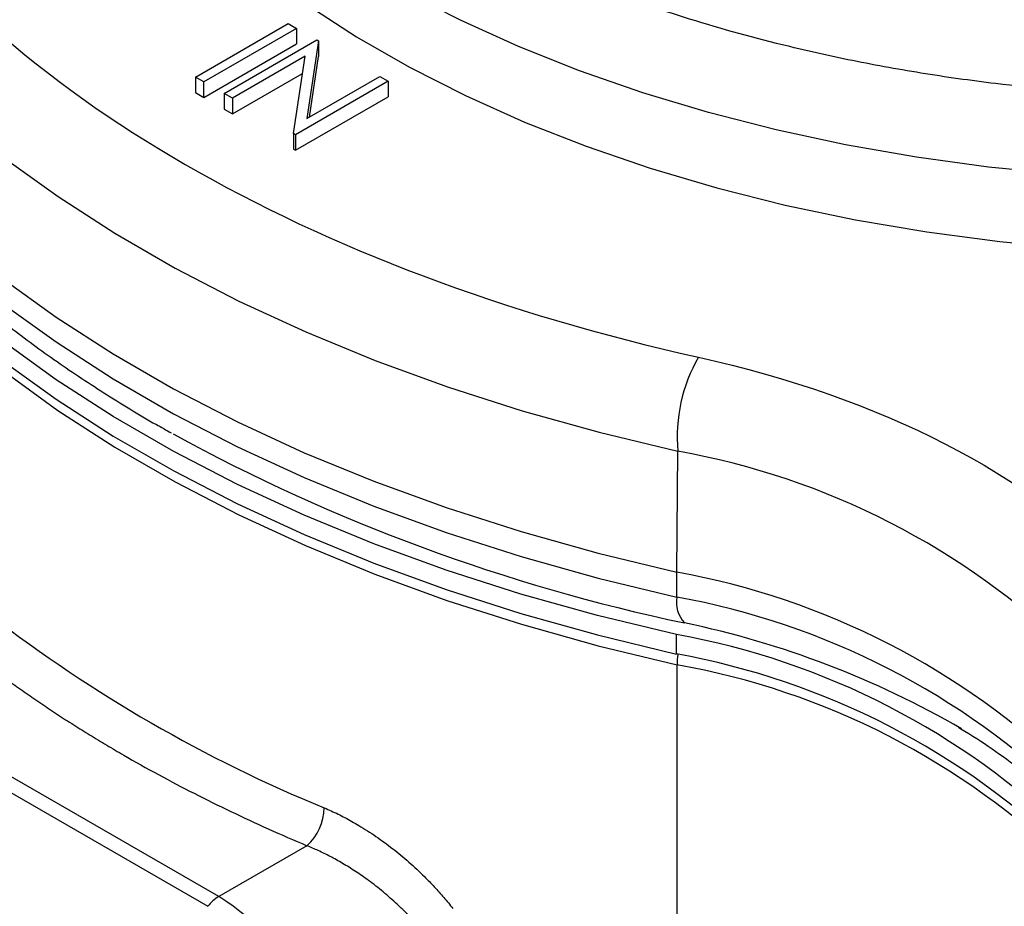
# Model space of a CAD drawing. Header units: inches. Extents: x 0.5 to 21.5, y 0.5 to 16.5.
# Tile 11 of 16: x 18 to 19, y 11.6 to 12.6. Entities that reach past the tile are written whole.
import ezdxf

# ---------------------------------------------------------------- set-up
doc = ezdxf.new("R2010")
doc.units = ezdxf.units.IN
doc.header["$LTSCALE"] = 2
doc.header["$MEASUREMENT"] = 0

msp = doc.modelspace()

# ---------------------------------------------------------------- linework, layer by layer
for p, q in [((18.1954, 12.5093), (18.2928, 12.5656)), ((18.2928, 12.5656), (18.3015, 12.5605)), ((18.3015, 12.5605), (18.2041, 12.5043)), ((18.3015, 12.5605), (18.3015, 12.5442)), ((18.2041, 12.4879), (18.3015, 12.5442)), ((18.2253, 12.492), (18.3228, 12.5483)), ((18.3246, 12.5472), (18.3123, 12.4658)), ((18.3228, 12.5483), (18.3246, 12.5472)), ((18.3246, 12.5472), (18.3246, 12.5309)), ((18.3106, 12.5311), (18.2341, 12.487)), ((18.2983, 12.4499), (18.3106, 12.5311)), ((18.315, 12.4673), (18.3246, 12.5309)), ((18.2041, 12.5043), (18.1954, 12.5093)), ((18.1954, 12.5093), (18.1954, 12.493)), ((18.2341, 12.4706), (18.3079, 12.5132)), ((18.3123, 12.4658), (18.389, 12.51)), ((18.389, 12.51), (18.3977, 12.505)), ((18.2041, 12.4879), (18.2041, 12.5043)), ((18.3977, 12.505), (18.3003, 12.4487)), ((18.3977, 12.505), (18.3977, 12.4887)), ((18.1954, 12.493), (18.2041, 12.4879)), ((18.2341, 12.487), (18.2253, 12.492)), ((18.2253, 12.492), (18.2253, 12.4757)), ((18.3003, 12.4324), (18.3977, 12.4887)), ((18.2341, 12.487), (18.2341, 12.4706)), ((18.2253, 12.4757), (18.2341, 12.4706)), ((18.2983, 12.4499), (18.2983, 12.4336)), ((18.3003, 12.4487), (18.2983, 12.4499)), ((18.3003, 12.4487), (18.3003, 12.4324)), ((18.2983, 12.4336), (18.3003, 12.4324)), ((18.7012, 11.9893), (18.7022, 12.1163)), ((18.7012, 11.9631), (18.7012, 11.9893)), ((18.7007, 11.9033), (18.7007, 11.9238)), ((18.7013, 11.365), (18.7013, 11.892)), ((18.2197, 11.6485), (17.8624, 11.8548)), ((17.8511, 11.8446), (18.2084, 11.6383)), ((18.3124, 11.702), (18.2197, 11.6485))]:
    msp.add_line(p, q)
at = {"flags": 128}
for points in [[(17.7777, 12.65), (17.8123, 12.6022), (17.8514, 12.5556), (17.895, 12.5103), (17.9428, 12.4665), (17.9948, 12.4243), (18.0509, 12.3838), (18.1107, 12.3452), (18.1741, 12.3085), (18.241, 12.274), (18.3111, 12.2417), (18.3843, 12.2116), (18.4602, 12.184), (18.5386, 12.1589), (18.6194, 12.1363), (18.7022, 12.1163)], [(19.1051, 12.4072), (19.0285, 12.4148), (18.9529, 12.4252), (18.8785, 12.4382), (18.8056, 12.4539), (18.7345, 12.4721), (18.6655, 12.4928), (18.5989, 12.5159), (18.5349, 12.5414), (18.4737, 12.5691), (18.4156, 12.5989)], [(18.3125, 12.5856), (18.3645, 12.5517), (18.4201, 12.5197), (18.4789, 12.4898), (18.5409, 12.4621), (18.6058, 12.4366), (18.6732, 12.4136), (18.7431, 12.393), (18.815, 12.3749), (18.8887, 12.3595), (18.9639, 12.3467), (19.0404, 12.3367), (19.1177, 12.3294)], [(17.7752, 12.5239), (17.8098, 12.476), (17.849, 12.4293), (17.8927, 12.3839), (17.9406, 12.34), (17.9927, 12.2977), (18.0488, 12.2572), (18.1087, 12.2185), (18.1723, 12.1818), (18.2393, 12.1472), (18.3095, 12.1148), (18.3828, 12.0848), (18.4588, 12.0571), (18.5374, 12.0319), (18.6183, 12.0093), (18.7012, 11.9893)], [(17.7752, 12.4977), (17.8098, 12.4499), (17.849, 12.4032), (17.8927, 12.3578), (17.9406, 12.3139), (17.9927, 12.2716), (18.0488, 12.2311), (18.1087, 12.1924), (18.1723, 12.1557), (18.2393, 12.1211), (18.3095, 12.0887), (18.3828, 12.0586), (18.4588, 12.031), (18.5374, 12.0058), (18.6183, 11.9831), (18.7012, 11.9631)], [(18.7007, 11.9238), (18.6179, 11.9437), (18.5371, 11.9663), (18.4586, 11.9915), (18.3827, 12.0191), (18.3095, 12.0492), (18.2393, 12.0815), (18.1724, 12.116), (18.1089, 12.1527), (18.049, 12.1913), (17.9929, 12.2318), (17.9409, 12.274), (17.8929, 12.3178), (17.8493, 12.3631), (17.81, 12.4097), (17.7754, 12.4575)], [(17.7754, 12.4371), (17.81, 12.3893), (17.8493, 12.3426), (17.8929, 12.2974), (17.9409, 12.2535), (17.9929, 12.2113), (18.049, 12.1709), (18.1089, 12.1323), (18.1724, 12.0956), (18.2393, 12.0611), (18.3095, 12.0288), (18.3827, 11.9987), (18.4586, 11.9711), (18.5371, 11.9459), (18.6179, 11.9233), (18.7007, 11.9033)], [(17.7779, 12.4251), (17.8124, 12.3773), (17.8516, 12.3308), (17.8951, 12.2856), (17.9429, 12.2418), (17.9949, 12.1997), (18.0508, 12.1592), (18.1106, 12.1207), (18.174, 12.0841), (18.2408, 12.0496), (18.3108, 12.0173), (18.3838, 11.9873), (18.4596, 11.9597), (18.5379, 11.9346), (18.6186, 11.912), (18.7013, 11.892)]]:
    msp.add_lwpolyline(points, dxfattribs=at)
for centre, radius, start, end in [((18.8699, 12.1313), 0.1684, 150.1461, 185.1008), ((19.1149, 13.8599), 1.9663, 241.345, 258.0944), ((18.564, 11.3363), 0.7921, 45.7659, 79.9511), ((18.5589, 11.203), 0.7991, 45.978, 79.7389), ((18.732, 11.9574), 0.0313, 169.3344, 223.3154), ((18.5589, 11.1768), 0.7991, 45.978, 79.7389), ((18.906, 13.1431), 1.5149, 232.3243, 247.681), ((18.5092, 10.9766), 0.98, 59.9325, 78.2205), ((18.559, 11.1395), 0.797, 45.7865, 79.7582), ((18.559, 11.1191), 0.797, 45.7865, 79.7582), ((18.7797, 11.8914), 0.0784, 171.5085, 179.5858), ((18.5637, 11.1162), 0.7879, 45.6393, 79.9475), ((18.275, 11.7433), 0.0557, 312.1593, 358.4446), ((18.2408, 11.6137), 0.0407, 121.1671, 142.7011), ((18.0693, 11.4074), 0.2842, 28.8556, 58.0453)]:
    msp.add_arc(centre, radius, start, end)
for points, knots in [([(20.1277, 12.6902), (20.1013, 12.6757), (20.0483, 12.6467), (19.9587, 12.608), (19.8619, 12.5732), (19.7561, 12.5433), (19.6442, 12.5191), (19.5262, 12.5012), (19.4049, 12.4903), (19.2813, 12.4866), (19.1578, 12.4903), (19.0497, 12.5), (18.9575, 12.513), (18.8806, 12.5271), (18.7946, 12.5467), (18.7009, 12.5733), (18.6039, 12.6079), (18.5147, 12.6469), (18.4338, 12.6895), (18.3598, 12.7363), (18.2924, 12.7877), (18.2323, 12.8437), (18.1804, 12.9048), (18.1385, 12.9694), (18.1075, 13.0375), (18.0886, 13.1075), (18.0822, 13.1788), (18.0886, 13.2501), (18.1055, 13.3125), (18.128, 13.3658), (18.1524, 13.4102), (18.1863, 13.4598), (18.2323, 13.514), (18.2925, 13.5699), (18.3568, 13.6196), (18.4041, 13.6485), (18.4262, 13.662)], [0, 0, 0, 0, 0.029222, 0.058447, 0.089422, 0.120403, 0.15267, 0.184941, 0.217894, 0.250853, 0.283806, 0.316765, 0.338296, 0.359782, 0.381318, 0.412294, 0.443274, 0.472495, 0.501721, 0.530942, 0.560169, 0.591144, 0.622125, 0.654391, 0.686663, 0.719616, 0.752575, 0.785528, 0.818486, 0.840018, 0.861503, 0.88304, 0.914015, 0.944996, 0.974218, 1, 1, 1, 1]), ([(17.782, 12.476), (17.7871, 12.4682), (17.8019, 12.4456), (17.8303, 12.4094), (17.8668, 12.3674), (17.9069, 12.3266), (17.9502, 12.2871), (17.9967, 12.2491), (18.0461, 12.2124), (18.0987, 12.1775), (18.14, 12.152), (18.1645, 12.1386), (18.1697, 12.1358)], [0, 0, 0, 0, 0.059854, 0.173015, 0.286461, 0.400122, 0.513929, 0.627821, 0.741749, 0.85567, 0.969543, 1, 1, 1, 1]), ([(17.9551, 11.9083), (17.9601, 11.9043), (17.9701, 11.8965), (17.9856, 11.8849), (18.0013, 11.8734), (18.0174, 11.862), (18.0337, 11.8509), (18.0504, 11.8398), (18.0673, 11.8289), (18.0845, 11.8182), (18.102, 11.8076), (18.1258, 11.7936), (18.1562, 11.7766), (18.1937, 11.7569), (18.2322, 11.7379), (18.2717, 11.7195), (18.2988, 11.7078), (18.3124, 11.702)], [0, 0, 0, 0, 0.050069, 0.10009, 0.150077, 0.200041, 0.249993, 0.299946, 0.349913, 0.399904, 0.449931, 0.500007, 0.600095, 0.700042, 0.799945, 0.899899, 1, 1, 1, 1]), ([(18.9972, 11.826), (18.998, 11.8256), (19.0105, 11.8186), (19.0326, 11.8038), (19.0632, 11.7818), (19.0906, 11.7587), (19.1107, 11.74), (19.1205, 11.7288), (19.1231, 11.7258)], [0, 0, 0, 0, 0.013719, 0.238416, 0.463667, 0.68962, 0.91655, 1, 1, 1, 1]), ([(18.3307, 11.7418), (18.3331, 11.7407), (18.3379, 11.7386), (18.3452, 11.7352), (18.3524, 11.7315), (18.3597, 11.7275), (18.3706, 11.7212), (18.385, 11.712), (18.4026, 11.6991), (18.4197, 11.685), (18.4342, 11.6714), (18.4463, 11.6589), (18.4564, 11.6477), (18.4626, 11.6399), (18.4657, 11.6361)], [0, 0, 0, 0, 0.049896, 0.099723, 0.149562, 0.199489, 0.249584, 0.374529, 0.49978, 0.624174, 0.748742, 0.832567, 0.916203, 1, 1, 1, 1]), ([(18.4346, 11.6117), (18.4327, 11.6138), (18.4289, 11.6183), (18.4226, 11.6253), (18.4153, 11.6328), (18.4053, 11.6424), (18.3926, 11.6536), (18.3779, 11.6651), (18.3636, 11.675), (18.3501, 11.6834), (18.3371, 11.6907), (18.3245, 11.6969), (18.3164, 11.7003), (18.3124, 11.702)], [0, 0, 0, 0, 0.053369, 0.11303, 0.178986, 0.251235, 0.375728, 0.500228, 0.608381, 0.712427, 0.812373, 0.908227, 1, 1, 1, 1])]:
    msp.add_open_spline(points, degree=3, knots=knots)
for points in [[(17.834, 12.7288), (17.9915, 12.4927), (18.3148, 12.306), (18.7239, 12.2151)], [(18.7239, 12.2151), (18.9155, 12.1725), (19.074, 12.0913), (19.1699, 11.9864)]]:
    msp.add_open_spline(points, degree=3)

doc.saveas('drawing.dxf')
